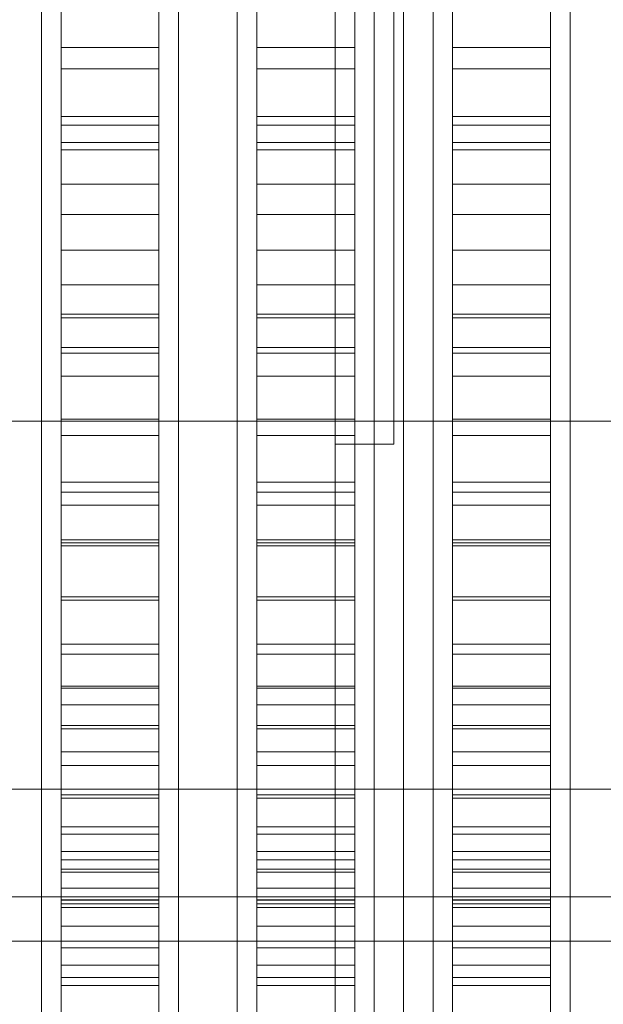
# Model space of a CAD drawing. Header units: millimetres. Extents: x -2233 to 61924, y -68080 to 6847.
# Tile 26 of 256: x -1602 to -1543, y -34514 to -34413. Entities that reach past the tile are written whole.
import ezdxf

# ---------------------------------------------------------------- set-up
doc = ezdxf.new("R2010")
doc.units = ezdxf.units.MM
for name, color, linetype, lineweight in [('COTAS_P', 1, 'Continuous', 0), ('frontal_briquetadora', 7, 'Continuous', 0), ('frontal_C03', 7, 'Continuous', 0), ('frontal_tolva', 7, 'Continuous', 0)]:
    doc.layers.add(name, color=color, linetype=linetype, lineweight=lineweight)
doc.dimstyles.new('R19_100', dxfattribs={"dimtxt": 250, "dimasz": 150, "dimexe": 150, "dimexo": 80, "dimgap": 100, "dimtad": 1, "dimtih": 1, "dimtoh": 1, "dimdsep": 46, "dimcen": 0.09, "dimadec": 0, "dimazin": 0, "dimtfac": 1, "dimtdec": 4, "dimtofl": 0, "dimtmove": 0, "dimatfit": 3, "dimfxl": 1, "dimtolj": 1, "dimtzin": 0, "dimarcsym": 0})

# ---------------------------------------------------------------- blocks, each defined once
blk = doc.blocks.new('DIM_R28_48')
at = {"layer": 'COTAS_P'}
for p, q in [((-1750, -34600), (-1600, -34555)), ((2600, -34600), (2450, -34555)), ((-1750, -35500), (-1750, -34600)), ((-1750, -34600), (2600, -34600)), ((-1750, -34600), (-1600, -34645)), ((2600, -34600), (2450, -34645)), ((2600, -35500), (2600, -34600))]:
    blk.add_line(p, q, dxfattribs=at)
blk.add_text('4350 P', height=250, dxfattribs=at).set_placement((425, -34500))

msp = doc.modelspace()

# ---------------------------------------------------------------- linework, layer by layer
at = {"layer": 'frontal_briquetadora'}
for p, q in [((-1600, -34402.775), (-1600, -34421.718)), ((-1586, -34402.775), (-1586, -34421.718)), ((-1580, -34402.775), (-1580, -34421.718)), ((-1566, -34402.775), (-1566, -34421.718)), ((-1560, -34402.775), (-1560, -34421.718)), ((-1546, -34402.775), (-1546, -34421.718)), ((-1600, -34403.151), (-1600, -34422.364)), ((-1586, -34403.151), (-1586, -34422.364)), ((-1580, -34403.151), (-1580, -34422.364)), ((-1566, -34403.151), (-1566, -34422.364)), ((-1560, -34403.151), (-1560, -34422.364)), ((-1546, -34403.151), (-1546, -34422.364)), ((-1598, -34404.063), (-1598, -34424.199)), ((-1588, -34404.063), (-1588, -34424.199)), ((-1578, -34404.063), (-1578, -34424.199)), ((-1568, -34404.063), (-1568, -34424.199)), ((-1558, -34404.063), (-1558, -34424.199)), ((-1548, -34404.063), (-1548, -34424.199)), ((-1598, -34406.032), (-1598, -34426.703)), ((-1588, -34406.032), (-1588, -34426.703)), ((-1578, -34406.032), (-1578, -34426.703)), ((-1568, -34406.032), (-1568, -34426.703)), ((-1558, -34406.032), (-1558, -34426.703)), ((-1548, -34406.032), (-1548, -34426.703)), ((-1600, -34407.646), (-1600, -34426.432)), ((-1586, -34407.646), (-1586, -34426.432)), ((-1580, -34407.646), (-1580, -34426.432)), ((-1566, -34407.646), (-1566, -34426.432)), ((-1560, -34407.646), (-1560, -34426.432)), ((-1546, -34407.646), (-1546, -34426.432)), ((-1600, -34408.633), (-1600, -34427.684)), ((-1598, -34416.256), (-1598, -34409.071)), ((-1588, -34416.256), (-1588, -34409.071)), ((-1586, -34408.633), (-1586, -34427.684)), ((-1580, -34408.633), (-1580, -34427.684)), ((-1578, -34416.256), (-1578, -34409.071)), ((-1568, -34416.256), (-1568, -34409.071)), ((-1566, -34408.633), (-1566, -34427.684)), ((-1560, -34408.633), (-1560, -34427.684)), ((-1558, -34416.256), (-1558, -34409.071)), ((-1548, -34416.256), (-1548, -34409.071)), ((-1546, -34408.633), (-1546, -34427.684)), ((-1598, -34418.428), (-1598, -34410.768)), ((-1588, -34418.428), (-1588, -34410.768)), ((-1578, -34418.428), (-1578, -34410.768)), ((-1568, -34418.428), (-1568, -34410.768)), ((-1558, -34418.428), (-1558, -34410.768)), ((-1548, -34418.428), (-1548, -34410.768)), ((-1598, -34423.318), (-1598, -34416.256)), ((-1598, -34416.256), (-1588, -34416.256)), ((-1588, -34423.318), (-1588, -34416.256)), ((-1578, -34423.318), (-1578, -34416.256)), ((-1578, -34416.256), (-1568, -34416.256)), ((-1568, -34423.318), (-1568, -34416.256)), ((-1558, -34423.318), (-1558, -34416.256)), ((-1558, -34416.256), (-1548, -34416.256)), ((-1548, -34423.318), (-1548, -34416.256)), ((-1598, -34425.957), (-1598, -34418.428)), ((-1598, -34418.428), (-1588, -34418.428)), ((-1588, -34425.957), (-1588, -34418.428)), ((-1578, -34425.957), (-1578, -34418.428)), ((-1578, -34418.428), (-1568, -34418.428)), ((-1568, -34425.957), (-1568, -34418.428)), ((-1558, -34425.957), (-1558, -34418.428)), ((-1558, -34418.428), (-1548, -34418.428)), ((-1548, -34425.957), (-1548, -34418.428)), ((-1600, -34421.718), (-1600, -34439.805)), ((-1586, -34421.718), (-1586, -34439.805)), ((-1580, -34421.718), (-1580, -34439.805)), ((-1566, -34421.718), (-1566, -34439.805)), ((-1560, -34421.718), (-1560, -34439.805)), ((-1546, -34421.718), (-1546, -34439.805)), ((-1600, -34422.364), (-1600, -34440.514)), ((-1586, -34422.364), (-1586, -34440.514)), ((-1580, -34422.364), (-1580, -34440.514)), ((-1566, -34422.364), (-1566, -34440.514)), ((-1560, -34422.364), (-1560, -34440.514)), ((-1546, -34422.364), (-1546, -34440.514)), ((-1598, -34430.23), (-1598, -34423.318)), ((-1598, -34423.318), (-1588, -34423.318)), ((-1588, -34430.23), (-1588, -34423.318)), ((-1578, -34430.23), (-1578, -34423.318)), ((-1578, -34423.318), (-1568, -34423.318)), ((-1568, -34430.23), (-1568, -34423.318)), ((-1558, -34430.23), (-1558, -34423.318)), ((-1558, -34423.318), (-1548, -34423.318)), ((-1548, -34430.23), (-1548, -34423.318)), ((-1598, -34424.199), (-1598, -34443.878)), ((-1598, -34424.199), (-1588, -34424.199)), ((-1588, -34424.199), (-1588, -34443.878)), ((-1578, -34424.199), (-1578, -34443.878)), ((-1578, -34424.199), (-1568, -34424.199)), ((-1568, -34424.199), (-1568, -34443.878)), ((-1558, -34424.199), (-1558, -34443.878)), ((-1558, -34424.199), (-1548, -34424.199)), ((-1548, -34424.199), (-1548, -34443.878)), ((-1598, -34433.326), (-1598, -34425.957)), ((-1598, -34425.957), (-1588, -34425.957)), ((-1588, -34433.326), (-1588, -34425.957)), ((-1578, -34433.326), (-1578, -34425.957)), ((-1578, -34425.957), (-1568, -34425.957)), ((-1568, -34433.326), (-1568, -34425.957)), ((-1558, -34433.326), (-1558, -34425.957)), ((-1558, -34425.957), (-1548, -34425.957)), ((-1548, -34433.326), (-1548, -34425.957)), ((-1600, -34426.432), (-1600, -34444.805)), ((-1598, -34426.703), (-1598, -34446.905)), ((-1598, -34426.703), (-1588, -34426.703)), ((-1588, -34426.703), (-1588, -34446.905)), ((-1586, -34426.432), (-1586, -34444.805)), ((-1580, -34426.432), (-1580, -34444.805)), ((-1578, -34426.703), (-1578, -34446.905)), ((-1578, -34426.703), (-1568, -34426.703)), ((-1568, -34426.703), (-1568, -34446.905)), ((-1566, -34426.432), (-1566, -34444.805)), ((-1560, -34426.432), (-1560, -34444.805)), ((-1558, -34426.703), (-1558, -34446.905)), ((-1558, -34426.703), (-1548, -34426.703)), ((-1548, -34426.703), (-1548, -34446.905)), ((-1546, -34426.432), (-1546, -34444.805)), ((-1600, -34427.684), (-1600, -34446.333)), ((-1586, -34427.684), (-1586, -34446.333)), ((-1580, -34427.684), (-1580, -34446.333)), ((-1566, -34427.684), (-1566, -34446.333)), ((-1560, -34427.684), (-1560, -34446.333)), ((-1546, -34427.684), (-1546, -34446.333)), ((-1598, -34436.967), (-1598, -34430.23)), ((-1598, -34430.23), (-1588, -34430.23)), ((-1588, -34436.967), (-1588, -34430.23)), ((-1578, -34436.967), (-1578, -34430.23)), ((-1578, -34430.23), (-1568, -34430.23)), ((-1568, -34436.967), (-1568, -34430.23)), ((-1558, -34436.967), (-1558, -34430.23)), ((-1558, -34430.23), (-1548, -34430.23)), ((-1548, -34436.967), (-1548, -34430.23)), ((-1598, -34440.509), (-1598, -34433.326)), ((-1598, -34433.326), (-1588, -34433.326)), ((-1588, -34440.509), (-1588, -34433.326)), ((-1578, -34440.509), (-1578, -34433.326)), ((-1578, -34433.326), (-1568, -34433.326)), ((-1568, -34440.509), (-1568, -34433.326)), ((-1558, -34440.509), (-1558, -34433.326)), ((-1558, -34433.326), (-1548, -34433.326)), ((-1548, -34440.509), (-1548, -34433.326)), ((-1598, -34443.503), (-1598, -34436.967)), ((-1598, -34436.967), (-1588, -34436.967)), ((-1588, -34443.503), (-1588, -34436.967)), ((-1578, -34443.503), (-1578, -34436.967)), ((-1578, -34436.967), (-1568, -34436.967)), ((-1568, -34443.503), (-1568, -34436.967)), ((-1558, -34443.503), (-1558, -34436.967)), ((-1558, -34436.967), (-1548, -34436.967)), ((-1548, -34443.503), (-1548, -34436.967)), ((-1600, -34439.805), (-1600, -34456.632)), ((-1586, -34439.805), (-1586, -34456.632)), ((-1580, -34439.805), (-1580, -34456.632)), ((-1566, -34439.805), (-1566, -34456.632)), ((-1560, -34439.805), (-1560, -34456.632)), ((-1546, -34439.805), (-1546, -34456.632)), ((-1600, -34440.514), (-1600, -34457.106)), ((-1598, -34447.477), (-1598, -34440.509)), ((-1598, -34440.509), (-1588, -34440.509)), ((-1588, -34447.477), (-1588, -34440.509)), ((-1586, -34440.514), (-1586, -34457.106)), ((-1580, -34440.514), (-1580, -34457.106)), ((-1578, -34447.477), (-1578, -34440.509)), ((-1578, -34440.509), (-1568, -34440.509)), ((-1568, -34447.477), (-1568, -34440.509)), ((-1566, -34440.514), (-1566, -34457.106)), ((-1560, -34440.514), (-1560, -34457.106)), ((-1558, -34447.477), (-1558, -34440.509)), ((-1558, -34440.509), (-1548, -34440.509)), ((-1548, -34447.477), (-1548, -34440.509)), ((-1546, -34440.514), (-1546, -34457.106)), ((-1598, -34449.815), (-1598, -34443.503)), ((-1598, -34443.503), (-1588, -34443.503)), ((-1598, -34443.878), (-1598, -34463.004)), ((-1598, -34443.878), (-1588, -34443.878)), ((-1588, -34449.815), (-1588, -34443.503)), ((-1588, -34443.878), (-1588, -34463.004)), ((-1578, -34449.815), (-1578, -34443.503)), ((-1578, -34443.503), (-1568, -34443.503)), ((-1578, -34443.878), (-1578, -34463.004)), ((-1578, -34443.878), (-1568, -34443.878)), ((-1568, -34449.815), (-1568, -34443.503)), ((-1568, -34443.878), (-1568, -34463.004)), ((-1558, -34449.815), (-1558, -34443.503)), ((-1558, -34443.503), (-1548, -34443.503)), ((-1558, -34443.878), (-1558, -34463.004)), ((-1558, -34443.878), (-1548, -34443.878)), ((-1548, -34449.815), (-1548, -34443.503)), ((-1548, -34443.878), (-1548, -34463.004)), ((-1600, -34444.805), (-1600, -34462.687)), ((-1586, -34444.805), (-1586, -34462.687)), ((-1580, -34444.805), (-1580, -34462.687)), ((-1566, -34444.805), (-1566, -34462.687)), ((-1560, -34444.805), (-1560, -34462.687)), ((-1546, -34444.805), (-1546, -34462.687)), ((-1600, -34446.333), (-1600, -34464.504)), ((-1598, -34446.905), (-1598, -34466.539)), ((-1598, -34446.905), (-1588, -34446.905)), ((-1588, -34446.905), (-1588, -34466.539)), ((-1586, -34446.333), (-1586, -34464.504)), ((-1580, -34446.333), (-1580, -34464.504)), ((-1578, -34446.905), (-1578, -34466.539)), ((-1578, -34446.905), (-1568, -34446.905)), ((-1568, -34446.905), (-1568, -34466.539)), ((-1566, -34446.333), (-1566, -34464.504)), ((-1560, -34446.333), (-1560, -34464.504)), ((-1558, -34446.905), (-1558, -34466.539)), ((-1558, -34446.905), (-1548, -34446.905)), ((-1548, -34446.905), (-1548, -34466.539)), ((-1546, -34446.333), (-1546, -34464.504)), ((-1598, -34454.206), (-1598, -34447.477)), ((-1598, -34447.477), (-1588, -34447.477)), ((-1588, -34454.206), (-1588, -34447.477)), ((-1578, -34454.206), (-1578, -34447.477)), ((-1578, -34447.477), (-1568, -34447.477)), ((-1568, -34454.206), (-1568, -34447.477)), ((-1558, -34454.206), (-1558, -34447.477)), ((-1558, -34447.477), (-1548, -34447.477)), ((-1548, -34454.206), (-1548, -34447.477)), ((-1598, -34455.877), (-1598, -34449.815)), ((-1598, -34449.815), (-1588, -34449.815)), ((-1588, -34455.877), (-1588, -34449.815)), ((-1578, -34455.877), (-1578, -34449.815)), ((-1578, -34449.815), (-1568, -34449.815)), ((-1568, -34455.877), (-1568, -34449.815)), ((-1558, -34455.877), (-1558, -34449.815)), ((-1558, -34449.815), (-1548, -34449.815)), ((-1548, -34455.877), (-1548, -34449.815)), ((-1598, -34460.669), (-1598, -34454.206)), ((-1598, -34454.206), (-1588, -34454.206)), ((-1588, -34460.669), (-1588, -34454.206)), ((-1578, -34460.669), (-1578, -34454.206)), ((-1578, -34454.206), (-1568, -34454.206)), ((-1568, -34460.669), (-1568, -34454.206)), ((-1558, -34460.669), (-1558, -34454.206)), ((-1558, -34454.206), (-1548, -34454.206)), ((-1548, -34460.669), (-1548, -34454.206)), ((-1660, -34454.414), (-1510, -34454.414)), ((-1598, -34461.668), (-1598, -34455.877)), ((-1598, -34455.877), (-1588, -34455.877)), ((-1588, -34461.668), (-1588, -34455.877)), ((-1578, -34461.668), (-1578, -34455.877)), ((-1578, -34455.877), (-1568, -34455.877)), ((-1568, -34461.668), (-1568, -34455.877)), ((-1558, -34461.668), (-1558, -34455.877)), ((-1558, -34455.877), (-1548, -34455.877)), ((-1548, -34461.668), (-1548, -34455.877)), ((-1600, -34456.632), (-1600, -34471.822)), ((-1600, -34457.106), (-1600, -34471.687)), ((-1586, -34456.632), (-1586, -34471.822)), ((-1586, -34457.106), (-1586, -34471.687)), ((-1580, -34456.632), (-1580, -34471.822)), ((-1580, -34457.106), (-1580, -34471.687)), ((-1566, -34456.632), (-1566, -34471.822)), ((-1566, -34457.106), (-1566, -34471.687)), ((-1560, -34456.632), (-1560, -34471.822)), ((-1560, -34457.106), (-1560, -34471.687)), ((-1546, -34456.632), (-1546, -34471.822)), ((-1546, -34457.106), (-1546, -34471.687)), ((-1598, -34466.843), (-1598, -34460.669)), ((-1598, -34460.669), (-1588, -34460.669)), ((-1588, -34466.843), (-1588, -34460.669)), ((-1578, -34466.843), (-1578, -34460.669)), ((-1578, -34460.669), (-1568, -34460.669)), ((-1568, -34466.843), (-1568, -34460.669)), ((-1558, -34466.843), (-1558, -34460.669)), ((-1558, -34460.669), (-1548, -34460.669)), ((-1548, -34466.843), (-1548, -34460.669)), ((-1598, -34467.166), (-1598, -34461.668)), ((-1598, -34461.668), (-1588, -34461.668)), ((-1588, -34467.166), (-1588, -34461.668)), ((-1578, -34467.166), (-1578, -34461.668)), ((-1578, -34461.668), (-1568, -34461.668)), ((-1568, -34467.166), (-1568, -34461.668)), ((-1558, -34467.166), (-1558, -34461.668)), ((-1558, -34461.668), (-1548, -34461.668)), ((-1548, -34467.166), (-1548, -34461.668)), ((-1600, -34462.687), (-1600, -34480)), ((-1598, -34463.004), (-1598, -34481.485)), ((-1598, -34463.004), (-1588, -34463.004)), ((-1588, -34463.004), (-1588, -34481.485)), ((-1586, -34462.687), (-1586, -34480)), ((-1580, -34462.687), (-1580, -34480)), ((-1578, -34463.004), (-1578, -34481.485)), ((-1578, -34463.004), (-1568, -34463.004)), ((-1568, -34463.004), (-1568, -34481.485)), ((-1566, -34462.687), (-1566, -34480)), ((-1560, -34462.687), (-1560, -34480)), ((-1558, -34463.004), (-1558, -34481.485)), ((-1558, -34463.004), (-1548, -34463.004)), ((-1548, -34463.004), (-1548, -34481.485)), ((-1546, -34462.687), (-1546, -34480)), ((-1600, -34464.504), (-1600, -34482.122)), ((-1586, -34464.504), (-1586, -34482.122)), ((-1580, -34464.504), (-1580, -34482.122)), ((-1566, -34464.504), (-1566, -34482.122)), ((-1560, -34464.504), (-1560, -34482.122)), ((-1546, -34464.504), (-1546, -34482.122)), ((-1598, -34466.539), (-1598, -34485.511)), ((-1598, -34466.539), (-1588, -34466.539)), ((-1598, -34472.704), (-1598, -34466.843)), ((-1598, -34466.843), (-1588, -34466.843)), ((-1598, -34472.35), (-1598, -34467.166)), ((-1598, -34467.166), (-1588, -34467.166)), ((-1588, -34466.539), (-1588, -34485.511)), ((-1588, -34472.704), (-1588, -34466.843)), ((-1588, -34472.35), (-1588, -34467.166)), ((-1578, -34466.539), (-1578, -34485.511)), ((-1578, -34466.539), (-1568, -34466.539)), ((-1578, -34472.704), (-1578, -34466.843)), ((-1578, -34466.843), (-1568, -34466.843)), ((-1578, -34472.35), (-1578, -34467.166)), ((-1578, -34467.166), (-1568, -34467.166)), ((-1568, -34466.539), (-1568, -34485.511)), ((-1568, -34472.704), (-1568, -34466.843)), ((-1568, -34472.35), (-1568, -34467.166)), ((-1558, -34466.539), (-1558, -34485.511)), ((-1558, -34466.539), (-1548, -34466.539)), ((-1558, -34472.704), (-1558, -34466.843)), ((-1558, -34466.843), (-1548, -34466.843)), ((-1558, -34472.35), (-1558, -34467.166)), ((-1558, -34467.166), (-1548, -34467.166)), ((-1548, -34466.539), (-1548, -34485.511)), ((-1548, -34472.704), (-1548, -34466.843)), ((-1548, -34472.35), (-1548, -34467.166)), ((-1600, -34471.687), (-1600, -34483.86)), ((-1600, -34471.822), (-1600, -34485.038)), ((-1598, -34477.201), (-1598, -34472.35)), ((-1598, -34472.35), (-1588, -34472.35)), ((-1588, -34477.201), (-1588, -34472.35)), ((-1586, -34471.687), (-1586, -34483.86)), ((-1586, -34471.822), (-1586, -34485.038)), ((-1580, -34471.687), (-1580, -34483.86)), ((-1580, -34471.822), (-1580, -34485.038)), ((-1578, -34477.201), (-1578, -34472.35)), ((-1578, -34472.35), (-1568, -34472.35)), ((-1568, -34477.201), (-1568, -34472.35)), ((-1566, -34471.687), (-1566, -34483.86)), ((-1566, -34471.822), (-1566, -34485.038)), ((-1560, -34471.687), (-1560, -34483.86)), ((-1560, -34471.822), (-1560, -34485.038)), ((-1558, -34477.201), (-1558, -34472.35)), ((-1558, -34472.35), (-1548, -34472.35)), ((-1548, -34477.201), (-1548, -34472.35)), ((-1546, -34471.687), (-1546, -34483.86)), ((-1546, -34471.822), (-1546, -34485.038)), ((-1598, -34478.231), (-1598, -34472.704)), ((-1598, -34472.704), (-1588, -34472.704)), ((-1588, -34478.231), (-1588, -34472.704)), ((-1578, -34478.231), (-1578, -34472.704)), ((-1578, -34472.704), (-1568, -34472.704)), ((-1568, -34478.231), (-1568, -34472.704)), ((-1558, -34478.231), (-1558, -34472.704)), ((-1558, -34472.704), (-1548, -34472.704)), ((-1548, -34478.231), (-1548, -34472.704)), ((-1598, -34481.701), (-1598, -34477.201)), ((-1598, -34477.201), (-1588, -34477.201)), ((-1588, -34481.701), (-1588, -34477.201)), ((-1578, -34481.701), (-1578, -34477.201)), ((-1578, -34477.201), (-1568, -34477.201)), ((-1568, -34481.701), (-1568, -34477.201)), ((-1558, -34481.701), (-1558, -34477.201)), ((-1558, -34477.201), (-1548, -34477.201)), ((-1548, -34481.701), (-1548, -34477.201)), ((-1598, -34483.403), (-1598, -34478.231)), ((-1598, -34478.231), (-1588, -34478.231)), ((-1588, -34483.403), (-1588, -34478.231)), ((-1578, -34483.403), (-1578, -34478.231)), ((-1578, -34478.231), (-1568, -34478.231)), ((-1568, -34483.403), (-1568, -34478.231)), ((-1558, -34483.403), (-1558, -34478.231)), ((-1558, -34478.231), (-1548, -34478.231)), ((-1548, -34483.403), (-1548, -34478.231)), ((-1600, -34480), (-1600, -34496.671)), ((-1586, -34480), (-1586, -34496.671)), ((-1580, -34480), (-1580, -34496.671)), ((-1566, -34480), (-1566, -34496.671)), ((-1560, -34480), (-1560, -34496.671)), ((-1546, -34480), (-1546, -34496.671)), ((-1598, -34481.485), (-1598, -34499.229)), ((-1598, -34481.485), (-1588, -34481.485)), ((-1588, -34481.485), (-1588, -34499.229)), ((-1578, -34481.485), (-1578, -34499.229)), ((-1578, -34481.485), (-1568, -34481.485)), ((-1568, -34481.485), (-1568, -34499.229)), ((-1558, -34481.485), (-1558, -34499.229)), ((-1558, -34481.485), (-1548, -34481.485)), ((-1548, -34481.485), (-1548, -34499.229)), ((-1600, -34482.122), (-1600, -34499.116)), ((-1598, -34485.833), (-1598, -34481.701)), ((-1598, -34481.701), (-1588, -34481.701)), ((-1588, -34485.833), (-1588, -34481.701)), ((-1586, -34482.122), (-1586, -34499.116)), ((-1580, -34482.122), (-1580, -34499.116)), ((-1578, -34485.833), (-1578, -34481.701)), ((-1578, -34481.701), (-1568, -34481.701)), ((-1568, -34485.833), (-1568, -34481.701)), ((-1566, -34482.122), (-1566, -34499.116)), ((-1560, -34482.122), (-1560, -34499.116)), ((-1558, -34485.833), (-1558, -34481.701)), ((-1558, -34481.701), (-1548, -34481.701)), ((-1548, -34485.833), (-1548, -34481.701)), ((-1546, -34482.122), (-1546, -34499.116)), ((-1598, -34488.2), (-1598, -34483.403)), ((-1598, -34483.403), (-1588, -34483.403)), ((-1588, -34488.2), (-1588, -34483.403)), ((-1578, -34488.2), (-1578, -34483.403)), ((-1578, -34483.403), (-1568, -34483.403)), ((-1568, -34488.2), (-1568, -34483.403)), ((-1558, -34488.2), (-1558, -34483.403)), ((-1558, -34483.403), (-1548, -34483.403)), ((-1548, -34488.2), (-1548, -34483.403)), ((-1600, -34483.86), (-1600, -34493.293)), ((-1586, -34483.86), (-1586, -34493.293)), ((-1580, -34483.86), (-1580, -34493.293)), ((-1566, -34483.86), (-1566, -34493.293)), ((-1560, -34483.86), (-1560, -34493.293)), ((-1546, -34483.86), (-1546, -34493.293)), ((-1600, -34485.038), (-1600, -34495.983)), ((-1598, -34485.511), (-1598, -34503.727)), ((-1598, -34485.511), (-1588, -34485.511)), ((-1588, -34485.511), (-1588, -34503.727)), ((-1586, -34485.038), (-1586, -34495.983)), ((-1580, -34485.038), (-1580, -34495.983)), ((-1578, -34485.511), (-1578, -34503.727)), ((-1578, -34485.511), (-1568, -34485.511)), ((-1568, -34485.511), (-1568, -34503.727)), ((-1566, -34485.038), (-1566, -34495.983)), ((-1560, -34485.038), (-1560, -34495.983)), ((-1558, -34485.511), (-1558, -34503.727)), ((-1558, -34485.511), (-1548, -34485.511)), ((-1548, -34485.511), (-1548, -34503.727)), ((-1546, -34485.038), (-1546, -34495.983)), ((-1598, -34489.581), (-1598, -34485.833)), ((-1598, -34485.833), (-1588, -34485.833)), ((-1588, -34489.581), (-1588, -34485.833)), ((-1578, -34489.581), (-1578, -34485.833)), ((-1578, -34485.833), (-1568, -34485.833)), ((-1568, -34489.581), (-1568, -34485.833)), ((-1558, -34489.581), (-1558, -34485.833)), ((-1558, -34485.833), (-1548, -34485.833)), ((-1548, -34489.581), (-1548, -34485.833)), ((-1598, -34492.605), (-1598, -34488.2)), ((-1598, -34488.2), (-1588, -34488.2)), ((-1588, -34492.605), (-1588, -34488.2)), ((-1578, -34492.605), (-1578, -34488.2)), ((-1578, -34488.2), (-1568, -34488.2)), ((-1568, -34492.605), (-1568, -34488.2)), ((-1558, -34492.605), (-1558, -34488.2)), ((-1558, -34488.2), (-1548, -34488.2)), ((-1548, -34492.605), (-1548, -34488.2)), ((-1598, -34492.931), (-1598, -34489.581)), ((-1598, -34489.581), (-1588, -34489.581)), ((-1588, -34492.931), (-1588, -34489.581)), ((-1578, -34492.931), (-1578, -34489.581)), ((-1578, -34489.581), (-1568, -34489.581)), ((-1568, -34492.931), (-1568, -34489.581)), ((-1558, -34492.931), (-1558, -34489.581)), ((-1558, -34489.581), (-1548, -34489.581)), ((-1548, -34492.931), (-1548, -34489.581)), ((-1600, -34493.293), (-1600, -34499.728)), ((-1598, -34496.601), (-1598, -34492.605)), ((-1598, -34492.605), (-1588, -34492.605)), ((-1598, -34495.871), (-1598, -34492.931)), ((-1598, -34492.931), (-1588, -34492.931)), ((-1588, -34496.601), (-1588, -34492.605)), ((-1588, -34495.871), (-1588, -34492.931)), ((-1586, -34493.293), (-1586, -34499.728)), ((-1580, -34493.293), (-1580, -34499.728)), ((-1578, -34496.601), (-1578, -34492.605)), ((-1578, -34492.605), (-1568, -34492.605)), ((-1578, -34495.871), (-1578, -34492.931)), ((-1578, -34492.931), (-1568, -34492.931)), ((-1568, -34496.601), (-1568, -34492.605)), ((-1568, -34495.871), (-1568, -34492.931)), ((-1566, -34493.293), (-1566, -34499.728)), ((-1560, -34493.293), (-1560, -34499.728)), ((-1558, -34496.601), (-1558, -34492.605)), ((-1558, -34492.605), (-1548, -34492.605)), ((-1558, -34495.871), (-1558, -34492.931)), ((-1558, -34492.931), (-1548, -34492.931)), ((-1548, -34496.601), (-1548, -34492.605)), ((-1548, -34495.871), (-1548, -34492.931)), ((-1546, -34493.293), (-1546, -34499.728)), ((-1600, -34495.983), (-1600, -34504.414)), ((-1598, -34498.39), (-1598, -34495.871)), ((-1598, -34495.871), (-1588, -34495.871)), ((-1588, -34498.39), (-1588, -34495.871)), ((-1586, -34495.983), (-1586, -34504.414)), ((-1580, -34495.983), (-1580, -34504.414)), ((-1578, -34498.39), (-1578, -34495.871)), ((-1578, -34495.871), (-1568, -34495.871)), ((-1568, -34498.39), (-1568, -34495.871)), ((-1566, -34495.983), (-1566, -34504.414)), ((-1560, -34495.983), (-1560, -34504.414)), ((-1558, -34498.39), (-1558, -34495.871)), ((-1558, -34495.871), (-1548, -34495.871)), ((-1548, -34498.39), (-1548, -34495.871)), ((-1546, -34495.983), (-1546, -34504.414)), ((-1600, -34496.671), (-1600, -34512.628)), ((-1598, -34500.173), (-1598, -34496.601)), ((-1598, -34496.601), (-1588, -34496.601)), ((-1588, -34500.173), (-1588, -34496.601)), ((-1586, -34496.671), (-1586, -34512.628)), ((-1580, -34496.671), (-1580, -34512.628)), ((-1578, -34500.173), (-1578, -34496.601)), ((-1578, -34496.601), (-1568, -34496.601)), ((-1568, -34500.173), (-1568, -34496.601)), ((-1566, -34496.671), (-1566, -34512.628)), ((-1560, -34496.671), (-1560, -34512.628)), ((-1558, -34500.173), (-1558, -34496.601)), ((-1558, -34496.601), (-1548, -34496.601)), ((-1548, -34500.173), (-1548, -34496.601)), ((-1546, -34496.671), (-1546, -34512.628)), ((-1598, -34500.479), (-1598, -34498.39)), ((-1598, -34498.39), (-1588, -34498.39)), ((-1588, -34500.479), (-1588, -34498.39)), ((-1578, -34500.479), (-1578, -34498.39)), ((-1578, -34498.39), (-1568, -34498.39)), ((-1568, -34500.479), (-1568, -34498.39)), ((-1558, -34500.479), (-1558, -34498.39)), ((-1558, -34498.39), (-1548, -34498.39)), ((-1548, -34500.479), (-1548, -34498.39)), ((-1600, -34499.116), (-1600, -34515.414)), ((-1598, -34499.229), (-1598, -34516.153)), ((-1598, -34499.229), (-1588, -34499.229)), ((-1588, -34499.229), (-1588, -34516.153)), ((-1586, -34499.116), (-1586, -34515.414)), ((-1580, -34499.116), (-1580, -34515.414)), ((-1578, -34499.229), (-1578, -34516.153)), ((-1578, -34499.229), (-1568, -34499.229)), ((-1568, -34499.229), (-1568, -34516.153)), ((-1566, -34499.116), (-1566, -34515.414)), ((-1560, -34499.116), (-1560, -34515.414)), ((-1558, -34499.229), (-1558, -34516.153)), ((-1558, -34499.229), (-1548, -34499.229)), ((-1548, -34499.229), (-1548, -34516.153)), ((-1546, -34499.116), (-1546, -34515.414)), ((-1600, -34499.728), (-1600, -34502.99)), ((-1598, -34503.307), (-1598, -34500.173)), ((-1598, -34500.173), (-1588, -34500.173)), ((-1598, -34502.128), (-1598, -34500.479)), ((-1598, -34500.479), (-1588, -34500.479)), ((-1588, -34503.307), (-1588, -34500.173)), ((-1588, -34502.128), (-1588, -34500.479)), ((-1586, -34499.728), (-1586, -34502.99)), ((-1580, -34499.728), (-1580, -34502.99)), ((-1578, -34503.307), (-1578, -34500.173)), ((-1578, -34500.173), (-1568, -34500.173)), ((-1578, -34502.128), (-1578, -34500.479)), ((-1578, -34500.479), (-1568, -34500.479)), ((-1568, -34503.307), (-1568, -34500.173)), ((-1568, -34502.128), (-1568, -34500.479)), ((-1566, -34499.728), (-1566, -34502.99)), ((-1560, -34499.728), (-1560, -34502.99)), ((-1558, -34503.307), (-1558, -34500.173)), ((-1558, -34500.173), (-1548, -34500.173)), ((-1558, -34502.128), (-1558, -34500.479)), ((-1558, -34500.479), (-1548, -34500.479)), ((-1548, -34503.307), (-1548, -34500.173)), ((-1548, -34502.128), (-1548, -34500.479)), ((-1546, -34499.728), (-1546, -34502.99)), ((-1598, -34503.333), (-1598, -34502.128)), ((-1598, -34502.128), (-1588, -34502.128)), ((-1588, -34503.333), (-1588, -34502.128)), ((-1578, -34503.333), (-1578, -34502.128)), ((-1578, -34502.128), (-1568, -34502.128)), ((-1568, -34503.333), (-1568, -34502.128)), ((-1558, -34503.333), (-1558, -34502.128)), ((-1558, -34502.128), (-1548, -34502.128)), ((-1548, -34503.333), (-1548, -34502.128)), ((-1598, -34505.993), (-1598, -34503.307)), ((-1598, -34503.307), (-1588, -34503.307)), ((-1598, -34504.089), (-1598, -34503.333)), ((-1598, -34503.333), (-1588, -34503.333)), ((-1588, -34505.993), (-1588, -34503.307)), ((-1588, -34504.089), (-1588, -34503.333)), ((-1578, -34505.993), (-1578, -34503.307)), ((-1578, -34503.307), (-1568, -34503.307)), ((-1578, -34504.089), (-1578, -34503.333)), ((-1578, -34503.333), (-1568, -34503.333)), ((-1568, -34505.993), (-1568, -34503.307)), ((-1568, -34504.089), (-1568, -34503.333)), ((-1558, -34505.993), (-1558, -34503.307)), ((-1558, -34503.307), (-1548, -34503.307)), ((-1558, -34504.089), (-1558, -34503.333)), ((-1558, -34503.333), (-1548, -34503.333)), ((-1548, -34505.993), (-1548, -34503.307)), ((-1548, -34504.089), (-1548, -34503.333)), ((-1600, -34504.414), (-1600, -34510.141)), ((-1598, -34503.727), (-1598, -34521.1)), ((-1598, -34503.727), (-1588, -34503.727)), ((-1598, -34630.227), (-1598, -34504.089)), ((-1598, -34504.089), (-1588, -34504.089)), ((-1588, -34503.727), (-1588, -34521.1)), ((-1588, -34630.227), (-1588, -34504.089)), ((-1586, -34504.414), (-1586, -34510.141)), ((-1580, -34504.414), (-1580, -34510.141)), ((-1578, -34503.727), (-1578, -34521.1)), ((-1578, -34503.727), (-1568, -34503.727)), ((-1578, -34630.227), (-1578, -34504.089)), ((-1578, -34504.089), (-1568, -34504.089)), ((-1568, -34503.727), (-1568, -34521.1)), ((-1568, -34630.227), (-1568, -34504.089)), ((-1566, -34504.414), (-1566, -34510.141)), ((-1560, -34504.414), (-1560, -34510.141)), ((-1558, -34503.727), (-1558, -34521.1)), ((-1558, -34503.727), (-1548, -34503.727)), ((-1558, -34630.227), (-1558, -34504.089)), ((-1558, -34504.089), (-1548, -34504.089)), ((-1548, -34503.727), (-1548, -34521.1)), ((-1548, -34630.227), (-1548, -34504.089)), ((-1546, -34504.414), (-1546, -34510.141)), ((-1598, -34508.219), (-1598, -34505.993)), ((-1598, -34505.993), (-1588, -34505.993)), ((-1588, -34508.219), (-1588, -34505.993)), ((-1578, -34508.219), (-1578, -34505.993)), ((-1578, -34505.993), (-1568, -34505.993)), ((-1568, -34508.219), (-1568, -34505.993)), ((-1558, -34508.219), (-1558, -34505.993)), ((-1558, -34505.993), (-1548, -34505.993)), ((-1548, -34508.219), (-1548, -34505.993)), ((-1660, -34507.535), (-1510, -34507.535)), ((-1598, -34509.978), (-1598, -34508.219)), ((-1598, -34508.219), (-1588, -34508.219)), ((-1588, -34509.978), (-1588, -34508.219)), ((-1578, -34509.978), (-1578, -34508.219)), ((-1578, -34508.219), (-1568, -34508.219)), ((-1568, -34509.978), (-1568, -34508.219)), ((-1558, -34509.978), (-1558, -34508.219)), ((-1558, -34508.219), (-1548, -34508.219)), ((-1548, -34509.978), (-1548, -34508.219)), ((-1600, -34510.141), (-1600, -34513.036)), ((-1598, -34511.263), (-1598, -34509.978)), ((-1598, -34509.978), (-1588, -34509.978)), ((-1588, -34511.263), (-1588, -34509.978)), ((-1586, -34510.141), (-1586, -34513.036)), ((-1580, -34510.141), (-1580, -34513.036)), ((-1578, -34511.263), (-1578, -34509.978)), ((-1578, -34509.978), (-1568, -34509.978)), ((-1568, -34511.263), (-1568, -34509.978)), ((-1566, -34510.141), (-1566, -34513.036)), ((-1560, -34510.141), (-1560, -34513.036)), ((-1558, -34511.263), (-1558, -34509.978)), ((-1558, -34509.978), (-1548, -34509.978)), ((-1548, -34511.263), (-1548, -34509.978)), ((-1546, -34510.141), (-1546, -34513.036)), ((-1598, -34512.069), (-1598, -34511.263)), ((-1598, -34511.263), (-1588, -34511.263)), ((-1588, -34512.069), (-1588, -34511.263)), ((-1578, -34512.069), (-1578, -34511.263)), ((-1578, -34511.263), (-1568, -34511.263)), ((-1568, -34512.069), (-1568, -34511.263)), ((-1558, -34512.069), (-1558, -34511.263)), ((-1558, -34511.263), (-1548, -34511.263)), ((-1548, -34512.069), (-1548, -34511.263)), ((-1600, -34512.628), (-1600, -34527.804)), ((-1598, -34638.207), (-1598, -34512.069)), ((-1598, -34512.069), (-1588, -34512.069)), ((-1588, -34638.207), (-1588, -34512.069)), ((-1586, -34512.628), (-1586, -34527.804)), ((-1580, -34512.628), (-1580, -34527.804)), ((-1578, -34638.207), (-1578, -34512.069)), ((-1578, -34512.069), (-1568, -34512.069)), ((-1568, -34638.207), (-1568, -34512.069)), ((-1566, -34512.628), (-1566, -34527.804)), ((-1560, -34512.628), (-1560, -34527.804)), ((-1558, -34638.207), (-1558, -34512.069)), ((-1558, -34512.069), (-1548, -34512.069)), ((-1548, -34638.207), (-1548, -34512.069)), ((-1546, -34512.628), (-1546, -34527.804))]:
    msp.add_line(p, q, dxfattribs=at)
at = {"layer": 'frontal_C03'}
for p, q in [((-1570, -35975), (-1570, -32996.942)), ((-1563, -35975), (-1563, -32996.942)), ((-1570, -35975), (-1570, -33266.434)), ((-1563, -35975), (-1563, -33266.434)), ((-1570, -35975), (-1570, -33805.417)), ((-1563, -35975), (-1563, -33805.417)), ((-1570, -34456.773), (-1570, -34353.773)), ((-1564, -34456.773), (-1564, -34353.773)), ((-1570, -35975), (-1570, -34411.773)), ((-1563, -35975), (-1563, -34411.773)), ((-1564, -34456.773), (-1570, -34456.773))]:
    msp.add_line(p, q, dxfattribs=at)
at = {"layer": 'frontal_tolva'}
for p, q in [((-1821.5, -34492), (1821.5, -34492)), ((-1821.5, -34503), (1821.5, -34503))]:
    msp.add_line(p, q, dxfattribs=at)

# ---------------------------------------------------------------- dimensions: what is measured, and where the dimension line sits
at = {"layer": 'COTAS_P'}
dim = msp.add_aligned_dim(p1=(-1750, -35500), p2=(2600, -35500), distance=900, text='<> P', dimstyle='R19_100', dxfattribs=at)
dim.commit()
dim.dimension.update_dxf_attribs({"geometry": 'DIM_R28_48', "text_midpoint": (425, -34600)})

doc.saveas('drawing.dxf')
